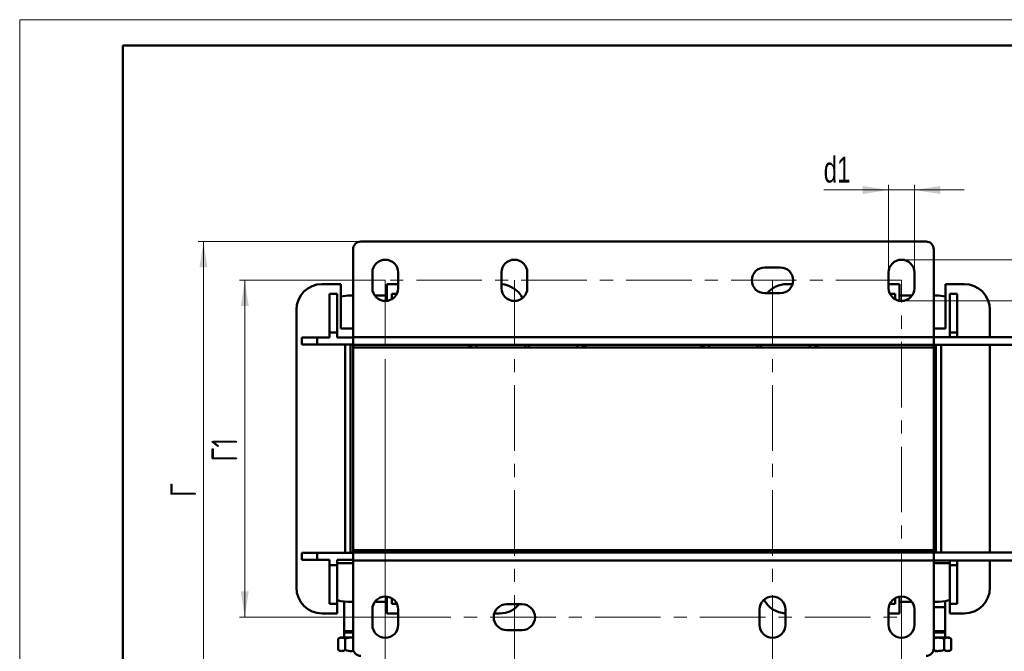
# Model space of a CAD drawing. Header units: millimetres. Extents: x 0 to 594, y 0 to 840.
# Tile 4 of 5: x 0 to 381, y 595 to 840. Entities that reach past the tile are written whole.
import ezdxf

# ---------------------------------------------------------------- set-up
doc = ezdxf.new("R2010")
doc.units = ezdxf.units.MM
doc.header["$LTSCALE"] = 2
doc.linetypes.add('CENTERX2', pattern=[20.32, 12.7, -2.54, 2.54, -2.54])
doc.layers.add('ОСЕВЫЕ', color=7, linetype='Continuous')
doc.styles.add('SLDTEXTSTYLE0', font='TXT', dxfattribs={"width": 0.7})
doc.styles.add('SLDTEXTSTYLE1', font='TXT', dxfattribs={"width": 0.7, "bigfont": 'bigfont'})
doc.dimstyles.new('SLDDIMSTYLE0', dxfattribs={"dimtxt": 10, "dimasz": 10, "dimexe": 0, "dimexo": 0.0625, "dimgap": 2.5, "dimtad": 2, "dimdec": 1, "dimrnd": 1e-09, "dimzin": 12, "dimdsep": 46, "dimtxsty": 'SLDTEXTSTYLE0', "dimsah": 1, "dimcen": 0.09, "dimadec": 0, "dimazin": 3, "dimtfac": 1, "dimtdec": 3, "dimtofl": 0, "dimtmove": 0, "dimatfit": 3, "dimfxl": 1, "dimfrac": 2, "dimtolj": 1, "dimtzin": 12, "dimarcsym": 0})
doc.dimstyles.new('SLDDIMSTYLE1', dxfattribs={"dimtxt": 10, "dimasz": 10, "dimexe": 0, "dimexo": 0.0625, "dimgap": 2.5, "dimtad": 2, "dimdec": 1, "dimrnd": 1e-09, "dimzin": 12, "dimdsep": 46, "dimtxsty": 'SLDTEXTSTYLE0', "dimsah": 1, "dimcen": 0.09, "dimadec": 0, "dimazin": 3, "dimtfac": 1, "dimtdec": 3, "dimtmove": 0, "dimatfit": 0, "dimfxl": 1, "dimfrac": 2, "dimtolj": 1, "dimtzin": 12, "dimarcsym": 0})

# ---------------------------------------------------------------- blocks, each defined once
blk = doc.blocks.new('_D_2')
at = {"color": 7, "linetype": 'Continuous', "lineweight": 0}
for p, q in [((141.65, 608.5), (141.65, 491.86)), ((341.65, 608.5), (341.65, 491.86)), ((141.65, 493.86), (341.65, 493.86))]:
    blk.add_line(p, q, dxfattribs=at)
at = {"color": 7, "linetype": 'Continuous', "lineweight": 18}
for points in [[(141.65, 493.86), (151.65, 492.32), (151.65, 495.4)], [(341.65, 493.86), (331.65, 495.4), (331.65, 492.32)]]:
    blk.add_solid(points, dxfattribs=at)
at = {"color": 7, "linetype": 'Continuous', "lineweight": 18, "insert": (235.6, 506.75), "char_height": 10, "attachment_point": 1, "style": 'SLDTEXTSTYLE1'}
blk.add_mtext('Ш1', dxfattribs=at)
blk = doc.blocks.new('_D_3')
at = {"color": 7, "linetype": 'Continuous', "lineweight": 0}
for p, q in [((141.63, 739.02), (85.2, 739.02)), ((87.2, 739.02), (87.2, 608.52)), ((141.63, 608.52), (85.2, 608.52))]:
    blk.add_line(p, q, dxfattribs=at)
at = {"color": 7, "linetype": 'Continuous', "lineweight": 18}
for points in [[(87.2, 739.02), (85.66, 729.02), (88.73, 729.02)], [(87.2, 608.52), (88.73, 618.52), (85.66, 618.52)]]:
    blk.add_solid(points, dxfattribs=at)
at = {"color": 7, "linetype": 'Continuous', "lineweight": 18, "insert": (74.31, 668.8), "char_height": 10, "attachment_point": 1, "rotation": 90, "style": 'SLDTEXTSTYLE1'}
blk.add_mtext('Г1', dxfattribs=at)
blk = doc.blocks.new('_D_4')
at = {"color": 7, "linetype": 'Continuous', "lineweight": 0}
for p, q in [((191.65, 608.5), (191.65, 523.86)), ((291.65, 608.5), (291.65, 523.86)), ((191.65, 525.86), (291.65, 525.86))]:
    blk.add_line(p, q, dxfattribs=at)
at = {"color": 7, "linetype": 'Continuous', "lineweight": 18}
for points in [[(191.65, 525.86), (201.65, 524.32), (201.65, 527.4)], [(291.65, 525.86), (281.65, 527.4), (281.65, 524.32)]]:
    blk.add_solid(points, dxfattribs=at)
at = {"color": 7, "linetype": 'Continuous', "lineweight": 18, "insert": (234.53, 538.75), "char_height": 10, "attachment_point": 1, "style": 'SLDTEXTSTYLE1'}
blk.add_mtext('Ш2', dxfattribs=at)
blk = doc.blocks.new('_D_5')
at = {"color": 7, "linetype": 'Continuous', "lineweight": 0}
for p, q in [((132.13, 754.02), (69.2, 754.02)), ((71.2, 561.86), (71.2, 754.02)), ((255.67, 561.86), (69.2, 561.86))]:
    blk.add_line(p, q, dxfattribs=at)
at = {"color": 7, "linetype": 'Continuous', "lineweight": 18}
for points in [[(71.2, 754.02), (69.66, 744.02), (72.73, 744.02)], [(71.2, 561.86), (72.73, 571.86), (69.66, 571.86)]]:
    blk.add_solid(points, dxfattribs=at)
at = {"color": 7, "linetype": 'Continuous', "lineweight": 18, "insert": (58.31, 655.1), "char_height": 10, "attachment_point": 1, "rotation": 90, "style": 'SLDTEXTSTYLE1'}
blk.add_mtext('Г', dxfattribs=at)
blk = doc.blocks.new('_D_6')
at = {"color": 7, "linetype": 'Continuous', "lineweight": 0}
for p, q in [((336.65, 742.04), (336.65, 776.02)), ((346.65, 742.04), (346.65, 776.02)), ((336.65, 774.02), (311.49, 774.02)), ((336.65, 774.02), (346.65, 774.02)), ((346.65, 774.02), (365.88, 774.02))]:
    blk.add_line(p, q, dxfattribs=at)
at = {"color": 7, "linetype": 'Continuous', "lineweight": 18}
for points in [[(336.65, 774.02), (326.65, 775.56), (326.65, 772.48)], [(346.65, 774.02), (356.65, 772.48), (356.65, 775.56)]]:
    blk.add_solid(points, dxfattribs=at)
at = {"color": 7, "linetype": 'Continuous', "lineweight": 18, "insert": (311.49, 786.91), "char_height": 10, "attachment_point": 1, "style": 'SLDTEXTSTYLE0'}
blk.add_mtext('d1', dxfattribs=at)
blk = doc.blocks.new('_D_7')
at = {"color": 7, "linetype": 'Continuous', "lineweight": 0}
for p, q in [((539.15, 747.02), (539.15, 770.01)), ((341.67, 747.02), (541.15, 747.02)), ((539.15, 747.02), (539.15, 731.02)), ((341.67, 731.02), (541.15, 731.02)), ((539.15, 731.02), (539.15, 711.79))]:
    blk.add_line(p, q, dxfattribs=at)
at = {"color": 7, "linetype": 'Continuous', "lineweight": 18}
for points in [[(539.15, 747.02), (540.68, 757.02), (537.61, 757.02)], [(539.15, 731.02), (537.61, 721.02), (540.68, 721.02)]]:
    blk.add_solid(points, dxfattribs=at)
at = {"color": 7, "linetype": 'Continuous', "lineweight": 18, "insert": (526.26, 757.92), "char_height": 10, "attachment_point": 1, "rotation": 90, "style": 'SLDTEXTSTYLE0'}
blk.add_mtext('d2', dxfattribs=at)

msp = doc.modelspace()

# ---------------------------------------------------------------- linework, layer by layer
at = {"color": 7, "linetype": 'Continuous', "lineweight": 50}
for p, q in [((40, 830), (40, 10)), ((584, 830), (40, 830)), ((40, 830), (40, 10)), ((351.15, 754.02), (132.15, 754.02)), ((129.15, 751.02), (129.15, 717.02)), ((354.15, 751.02), (354.15, 717.02)), ((288.65, 744.02), (294.65, 744.02)), ((136.65, 736.02), (136.65, 742.02)), ((146.65, 742.02), (146.65, 736.02)), ((186.65, 736.02), (186.65, 742.02)), ((196.65, 742.02), (196.65, 736.02)), ((336.65, 736.02), (336.65, 742.02)), ((346.65, 742.02), (346.65, 736.02)), ((117.2, 737.57), (124.44, 737.57)), ((124.44, 720.37), (124.44, 737.57)), ((142.24, 737.57), (142.24, 731.05)), ((142.24, 737.57), (146.65, 737.57)), ((297.2, 737.57), (299.43, 737.57)), ((336.65, 737.57), (340.86, 737.57)), ((340.86, 737.57), (340.86, 731.08)), ((358.65, 720.37), (358.65, 737.57)), ((358.65, 737.57), (365.9, 737.57)), ((120.08, 733.82), (123.01, 733.82)), ((120.08, 718.82), (120.08, 733.82)), ((123.01, 733.82), (123.01, 718.82)), ((124.44, 732.78), (127.15, 733.12)), ((127.15, 733.12), (129.15, 733.12)), ((137.57, 733.12), (142.24, 733.12)), ((144.18, 733.82), (146.13, 733.82)), ((144.18, 731.71), (144.18, 733.82)), ((294.65, 734.02), (288.65, 734.02)), ((337.16, 733.82), (339.17, 733.82)), ((339.17, 733.82), (339.17, 731.68)), ((340.86, 733.12), (345.72, 733.12)), ((354.15, 733.12), (355.95, 733.12)), ((355.95, 733.12), (358.65, 732.78)), ((360.34, 733.82), (363.27, 733.82)), ((360.34, 718.82), (360.34, 733.82)), ((363.27, 733.82), (363.27, 718.82)), ((107.2, 619.97), (107.2, 727.57)), ((375.9, 727.57), (375.9, 717.02)), ((123.01, 718.82), (120.08, 718.82)), ((120.08, 716.87), (120.08, 718.82)), ((123.01, 718.82), (123.01, 716.87)), ((129.15, 720.37), (124.44, 720.37)), ((354.15, 720.37), (358.65, 720.37)), ((360.34, 717.02), (360.34, 718.82)), ((363.27, 718.82), (360.34, 718.82)), ((363.27, 718.82), (363.27, 717.02)), ((109.28, 714.12), (109.28, 716.87)), ((109.28, 716.87), (115.28, 716.87)), ((115.28, 714.12), (109.28, 714.12)), ((115.28, 716.87), (115.28, 714.12)), ((115.28, 716.87), (120.08, 716.87)), ((129.15, 714.12), (115.28, 714.12)), ((123.01, 716.87), (129.15, 716.87)), ((126.15, 633.42), (126.15, 714.12)), ((128.15, 714.12), (128.15, 633.42)), ((354.15, 717.02), (129.15, 717.02)), ((129.15, 717.02), (129.15, 714.02)), ((129.15, 713.02), (129.15, 714.02)), ((174.15, 714.02), (129.15, 714.02)), ((354.15, 714.02), (129.15, 714.02)), ((174.15, 713.02), (174.15, 714.02)), ((174.95, 713.02), (174.95, 714.02)), ((176.95, 714.02), (176.95, 713.02)), ((195.9, 714.02), (195.9, 713.02)), ((197.2, 713.02), (197.2, 714.02)), ((216.15, 713.02), (216.15, 714.02)), ((218.15, 714.02), (218.15, 713.02)), ((264.15, 714.02), (219.15, 714.02)), ((219.15, 713.02), (219.15, 714.02)), ((264.15, 713.02), (264.15, 714.02)), ((264.95, 713.02), (264.95, 714.02)), ((266.95, 714.02), (266.95, 713.02)), ((285.9, 714.02), (285.9, 713.02)), ((287.2, 713.02), (287.2, 714.02)), ((306.15, 713.02), (306.15, 714.02)), ((308.15, 714.02), (308.15, 713.02)), ((354.15, 714.02), (309.15, 714.02)), ((309.15, 713.02), (309.15, 714.02)), ((354.15, 714.02), (354.15, 717.02)), ((396.15, 717.02), (354.15, 717.02)), ((354.15, 713.02), (354.15, 714.02)), ((396.15, 714.02), (354.15, 714.02)), ((354.95, 633.52), (354.95, 714.02)), ((356.95, 714.02), (356.95, 633.52)), ((375.9, 714.02), (375.9, 633.52)), ((354.15, 713.02), (129.15, 713.02)), ((129.15, 634.52), (129.15, 713.02)), ((174.15, 713.02), (129.15, 713.02)), ((264.15, 713.02), (219.15, 713.02)), ((354.15, 713.02), (309.15, 713.02)), ((354.15, 713.02), (354.15, 634.52)), ((109.28, 630.67), (109.28, 633.42)), ((109.28, 633.42), (115.28, 633.42)), ((115.28, 633.42), (115.28, 630.67)), ((115.28, 633.42), (129.15, 633.42)), ((129.15, 633.52), (128.15, 633.52)), ((129.15, 634.52), (354.15, 634.52)), ((129.15, 634.52), (129.15, 633.52)), ((129.15, 634.52), (174.15, 634.52)), ((129.15, 633.52), (174.15, 633.52)), ((354.15, 633.52), (129.15, 633.52)), ((129.15, 630.52), (129.15, 633.52)), ((174.15, 634.52), (174.15, 633.52)), ((174.95, 633.52), (174.95, 634.52)), ((176.95, 634.52), (176.95, 633.52)), ((195.9, 634.52), (195.9, 633.52)), ((197.2, 633.52), (197.2, 634.52)), ((216.15, 633.52), (216.15, 634.52)), ((218.15, 634.52), (218.15, 633.52)), ((219.15, 634.52), (219.15, 633.52)), ((219.15, 634.52), (264.15, 634.52)), ((219.15, 633.52), (264.15, 633.52)), ((264.15, 634.52), (264.15, 633.52)), ((264.95, 633.52), (264.95, 634.52)), ((266.95, 634.52), (266.95, 633.52)), ((285.9, 634.52), (285.9, 633.52)), ((287.2, 633.52), (287.2, 634.52)), ((306.15, 633.52), (306.15, 634.52)), ((308.15, 634.52), (308.15, 633.52)), ((309.15, 634.52), (309.15, 633.52)), ((309.15, 634.52), (354.15, 634.52)), ((309.15, 633.52), (354.15, 633.52)), ((354.15, 634.52), (354.15, 633.52)), ((354.15, 630.52), (354.15, 633.52)), ((396.15, 633.52), (354.15, 633.52)), ((115.28, 630.67), (109.28, 630.67)), ((120.08, 630.67), (115.28, 630.67)), ((120.08, 628.72), (120.08, 630.67)), ((129.15, 630.67), (123.01, 630.67)), ((123.01, 630.67), (123.01, 628.72)), ((123.01, 629.47), (129.15, 629.47)), ((129.15, 596.52), (129.15, 630.52)), ((129.15, 630.52), (354.15, 630.52)), ((354.15, 596.52), (354.15, 630.52)), ((354.15, 630.52), (396.15, 630.52)), ((360.34, 629.47), (354.15, 629.47)), ((360.34, 628.72), (360.34, 630.52)), ((363.27, 630.52), (363.27, 628.72)), ((375.9, 630.52), (375.9, 619.97)), ((120.08, 628.72), (123.01, 628.72)), ((120.08, 613.72), (120.08, 628.72)), ((123.01, 628.72), (123.01, 613.72)), ((360.34, 628.72), (363.27, 628.72)), ((360.34, 613.72), (360.34, 628.72)), ((363.27, 628.72), (363.27, 613.72)), ((125.65, 600.69), (125.65, 614.56)), ((129.15, 614.42), (127.15, 614.42)), ((142.24, 614.42), (137.57, 614.42)), ((142.24, 616.48), (142.24, 609.97)), ((144.18, 613.72), (144.18, 615.83)), ((339.17, 615.86), (339.17, 613.72)), ((340.86, 616.46), (340.86, 609.97)), ((345.72, 614.42), (340.86, 614.42)), ((355.95, 614.42), (354.15, 614.42)), ((358.62, 614.75), (358.62, 612.45)), ((123.01, 613.72), (120.08, 613.72)), ((122.99, 609.97), (122.99, 613.72)), ((136.65, 605.52), (136.65, 611.52)), ((146.13, 613.72), (144.18, 613.72)), ((146.65, 611.52), (146.65, 605.52)), ((188.65, 613.52), (194.65, 613.52)), ((286.65, 605.52), (286.65, 611.52)), ((296.65, 611.52), (296.65, 605.52)), ((336.65, 605.52), (336.65, 611.52)), ((339.17, 613.72), (337.16, 613.72)), ((346.65, 611.52), (346.65, 605.52)), ((358.62, 612.45), (358.62, 600.69)), ((363.27, 613.72), (360.34, 613.72)), ((360.36, 609.97), (360.36, 613.72)), ((122.99, 609.97), (117.2, 609.97)), ((146.65, 609.97), (142.24, 609.97)), ((185.9, 609.97), (183.86, 609.97)), ((340.86, 609.97), (336.65, 609.97)), ((365.9, 609.97), (360.36, 609.97)), ((126.17, 603.1), (125.65, 602.58)), ((129.15, 603.1), (126.17, 603.1)), ((194.65, 603.52), (188.65, 603.52)), ((358.1, 603.1), (354.15, 603.1)), ((358.62, 602.58), (358.1, 603.1)), ((124.33, 600.69), (123.45, 600.18)), ((123.45, 595.8), (123.45, 600.18)), ((124.33, 600.69), (129.15, 600.69)), ((125.65, 602.58), (125.65, 600.69)), ((129.15, 602.58), (125.65, 602.58)), ((126.05, 600.18), (126.05, 595.8)), ((358.62, 602.58), (354.15, 602.58)), ((354.15, 600.69), (359.93, 600.69)), ((358.22, 595.8), (358.22, 600.18)), ((358.62, 600.69), (358.62, 602.58)), ((360.82, 600.18), (359.93, 600.69)), ((360.82, 595.8), (360.82, 600.18)), ((123.45, 595.8), (124.33, 595.29)), ((354.73, 595.29), (355.62, 595.29)), ((359.93, 595.29), (360.82, 595.8))]:
    msp.add_line(p, q, dxfattribs=at)
at = {"color": 7, "linetype": 'CENTERX2', "lineweight": 18}
for p, q in [((341.65, 739.02), (141.65, 739.02)), ((141.65, 739.02), (141.65, 608.52)), ((191.65, 739.02), (191.65, 608.52)), ((291.65, 739.02), (291.65, 608.52)), ((341.65, 608.52), (341.65, 739.02)), ((141.65, 608.52), (141.65, 706.32)), ((141.65, 608.52), (341.65, 608.52))]:
    msp.add_line(p, q, dxfattribs=at)
at = {"color": 7, "linetype": 'Continuous', "lineweight": 50, "flags": 128}
for points in [[(127.15, 614.42), (124.44, 614.76), (123.01, 615.11)], [(360.34, 615.19), (358.66, 614.76), (355.95, 614.42)]]:
    msp.add_lwpolyline(points, dxfattribs=at)
at = {"color": 7, "linetype": 'Continuous', "lineweight": 50}
for centre, radius, start, end in [((132.15, 751.02), 3, 90, 180), ((351.15, 751.02), 3, 0, 90), ((141.65, 742.02), 5, 0, 180), ((191.65, 742.02), 5, 0, 180), ((288.65, 739.02), 5, 90, 270), ((294.65, 739.02), 5, 270, 90), ((341.65, 742.02), 5, 0, 180), ((117.2, 727.57), 10, 90, 180), ((185.9, 727.57), 10, 27.1602, 85.6987), ((297.2, 727.57), 10, 90, 139.8347), ((365.9, 727.57), 10, 0, 90), ((141.65, 736.02), 5, 180, 0), ((191.65, 736.02), 5, 180, 0), ((341.65, 736.02), 5, 180, 0), ((117.2, 619.97), 10, 180, 270), ((365.9, 619.97), 10, 270, 0), ((141.65, 611.52), 5, 0, 180), ((291.65, 611.52), 5, 0, 180), ((297.2, 619.97), 10, 207.9161, 266.8473), ((341.65, 611.52), 5, 0, 180), ((188.65, 608.52), 5, 90, 270), ((185.9, 619.97), 10, 270, 319.8341), ((194.65, 608.52), 5, 270, 90), ((141.65, 605.52), 5, 180, 0), ((291.65, 605.52), 5, 180, 0), ((341.65, 605.52), 5, 180, 0), ((132.15, 596.52), 3, 180, 270), ((351.15, 596.52), 3, 270, 0)]:
    msp.add_arc(centre, radius, start, end, dxfattribs=at)
at = {"color": 9, "linetype": 'Continuous', "lineweight": 50}
msp.add_open_spline([(358.62, 612.45), (358.61, 612.45), (358.59, 612.45), (358.42, 612.45), (358.13, 612.45), (357.59, 612.45), (356.73, 612.45), (355.63, 612.45), (354.73, 612.45), (354.27, 612.45), (354.15, 612.45)], degree=3, knots=[0, 0, 0, 0, 0.067126, 0.141204, 0.224103, 0.316213, 0.519089, 0.722496, 0.925902, 1, 1, 1, 1], dxfattribs=at)
at = {"color": 7, "linetype": 'Continuous', "lineweight": 50}
for points, knots in [([(123.45, 600.18), (123.87, 600.43), (124.3, 600.58), (124.97, 600.58), (125.19, 600.55), (125.62, 600.41), (125.84, 600.3), (126.05, 600.18)], [0, 0, 0, 0, 0.5, 0.5, 0.75, 0.75, 1, 1, 1, 1]), ([(126.05, 600.18), (126.91, 600.43), (127.95, 600.72), (128.98, 600.54), (129.15, 600.51)], [0, 0, 0, 0, 0.83862, 1, 1, 1, 1]), ([(354.15, 600.35), (354.64, 600.46), (356, 600.74), (357.35, 600.4), (358.22, 600.18)], [0, 0, 0, 0, 0.36225, 1, 1, 1, 1]), ([(358.22, 600.18), (358.64, 600.43), (359.07, 600.58), (359.74, 600.58), (359.96, 600.55), (360.39, 600.41), (360.61, 600.3), (360.82, 600.18)], [0, 0, 0, 0, 0.5, 0.5, 0.75, 0.75, 1, 1, 1, 1]), ([(126.05, 595.8), (125.62, 595.56), (125.19, 595.4), (124.53, 595.4), (124.31, 595.44), (123.88, 595.58), (123.66, 595.68), (123.45, 595.8)], [0, 0, 0, 0, 0.5, 0.5, 0.75, 0.75, 1, 1, 1, 1]), ([(129.35, 595.51), (129.12, 595.46), (128.02, 595.26), (126.91, 595.56), (126.05, 595.8)], [0, 0, 0, 0, 0.2134585, 1, 1, 1, 1]), ([(358.22, 595.8), (357.35, 595.59), (355.94, 595.23), (354.53, 595.54), (353.98, 595.65)], [0, 0, 0, 0, 0.613429, 1, 1, 1, 1]), ([(360.82, 595.8), (360.39, 595.56), (359.96, 595.4), (359.3, 595.4), (359.08, 595.44), (358.65, 595.58), (358.43, 595.68), (358.22, 595.8)], [0, 0, 0, 0, 0.5, 0.5, 0.75, 0.75, 1, 1, 1, 1])]:
    msp.add_open_spline(points, degree=3, knots=knots, dxfattribs=at)
at = {"layer": 'ОСЕВЫЕ', "lineweight": 18}
for q in [(594, 840), (0, 0)]:
    msp.add_line((0, 840), q, dxfattribs=at)

# ---------------------------------------------------------------- dimensions: what is measured, and where the dimension line sits
at = {"color": 7, "linetype": 'Continuous', "lineweight": 18}
for base, p1, p2, text, dimstyle, picture, middle in [((346.65, 774.02), (336.65, 742.02), (346.65, 742.02), 'd1', 'SLDDIMSTYLE1', '_D_6', (316.46, 774.02)), ((341.65, 493.86), (141.65, 608.52), (341.65, 608.52), 'Ш1', 'SLDDIMSTYLE0', '_D_2', (241.65, 493.86)), ((291.65, 525.86), (191.65, 608.52), (291.65, 608.52), 'Ш2', 'SLDDIMSTYLE0', '_D_4', (241.65, 525.86))]:
    dim = msp.add_linear_dim(base=base, p1=p1, p2=p2, text=text, dimstyle=dimstyle, dxfattribs=at)
    dim.commit()
    dim.dimension.update_dxf_attribs({"geometry": picture, "text_midpoint": middle, "dimtype": 160})
for base, p1, p2, text, dimstyle, picture, middle in [((539.15, 731.02), (341.65, 747.02), (341.65, 731.02), 'd2', 'SLDDIMSTYLE1', '_D_7', (539.15, 763.97)), ((71.2, 754.02), (255.69, 561.86), (132.15, 754.02), 'Г', 'SLDDIMSTYLE0', '_D_5', (71.2, 657.94)), ((87.2, 608.52), (141.65, 739.02), (141.65, 608.52), 'Г1', 'SLDDIMSTYLE0', '_D_3', (87.2, 673.77))]:
    dim = msp.add_linear_dim(base=base, p1=p1, p2=p2, angle=90, text=text, dimstyle=dimstyle, dxfattribs=at)
    dim.commit()
    dim.dimension.update_dxf_attribs({"geometry": picture, "text_midpoint": middle, "dimtype": 160})

doc.saveas('drawing.dxf')
